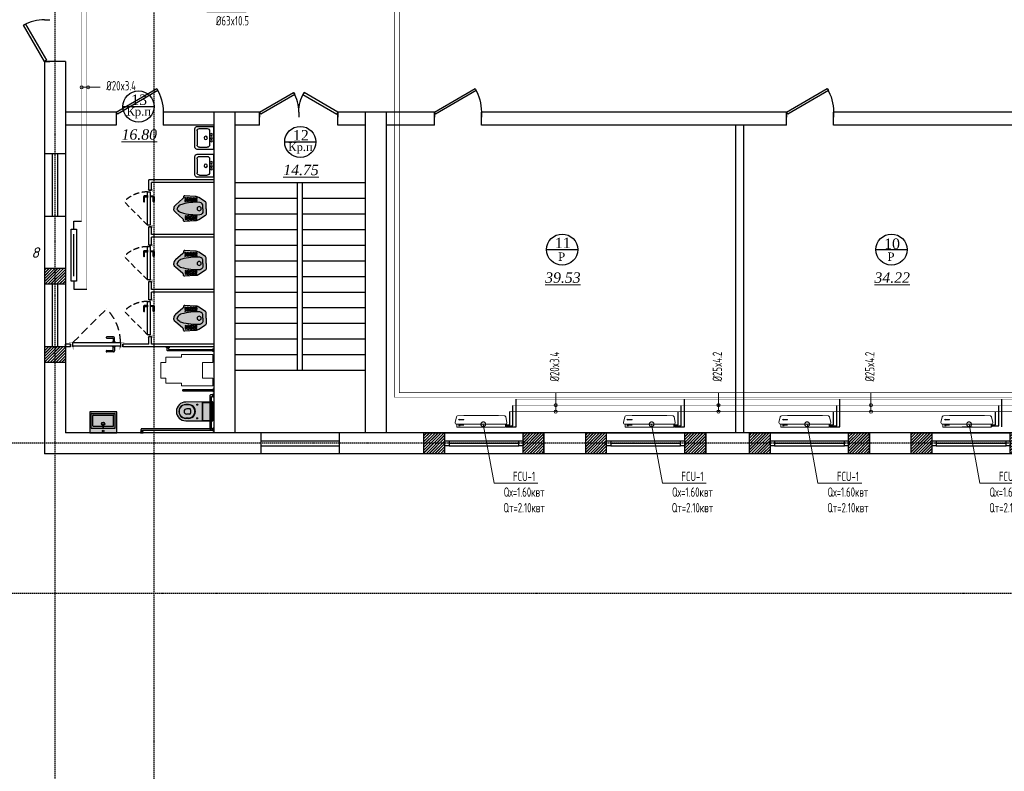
# Model space of a CAD drawing. Header units: inches. Extents: x 8001 to 766003, y -84601 to 563258.
# Tile 76 of 188: x 198656 to 217530, y 421030 to 435438. Entities that reach past the tile are written whole.
import ezdxf
from ezdxf import colors
from ezdxf.entities.mleader import LeaderData, LeaderLine
from ezdxf.math import Vec2, Vec3

# ---------------------------------------------------------------- set-up
doc = ezdxf.new("R2010")
doc.units = ezdxf.units.IN
doc.header["$MEASUREMENT"] = 0
for name, pattern in [('Beruniy Xref$0$DASHED', [19.05, 12.7, -6.35]), ('CONTINOUS', [0]), ('Dashed', [19.05, 12.7, -6.35]), ('HIDDEN', [9.525, 6.35, -3.175])]:
    doc.linetypes.add(name, pattern=pattern)
for name, color, linetype, lineweight in [('.', 7, 'Continuous', 15), ('100_FURNITURE', 15, 'Continuous', 20), ('Ov', 250, 'Continuous', 30), ('SGM-M-100-WW-DRAIN-FLOOR', 3, 'HIDDEN', 30), ('SGM-M-400-TEXT', 140, 'CONTINOUS', 20), ('SGM-M-500-11-HI-TEXT', 11, 'CONTINOUS', 20), ('SGM-M-700-5-HVAC-WS-CWS-FCU', 32, 'CONTINOUS', 30), ('SGM-M-700-6-HVAC-WS-CWR-FCU', 141, 'HIDDEN', 30), ('sloy', 8, 'Continuous', 0), ('ФАНКОЙЛЫ', 250, 'Continuous', 25)]:
    doc.layers.add(name, color=color, linetype=linetype, lineweight=lineweight)
for name, color, linetype in [('АСО-сантехника', 22, 'Continuous'), ('РАЗРЕЗ', 7, 'Continuous'), ('сан.техника', 146, 'Continuous')]:
    doc.layers.add(name, color=color, linetype=linetype)
doc.styles.add('ISOCPEUR', font='isocpeui.ttf', dxfattribs={"height": 250})
doc.styles.add('SGM_MKN', font='romans.shx', dxfattribs={"width": 0.65, "height": 100})
doc.styles.add('TIEMS', font='times.ttf')
pattern_1 = [(45, (1858980.19, 2036544.227), (-27.57716447, 27.57716447), []), (45, (1858982.19, 2036544.227), (-27.57716447, 27.57716447), [])]

# ---------------------------------------------------------------- blocks, each defined once
blk = doc.blocks.new('*U289')
at = {"color": 5}
for p, q in [((0, 0), (0, -4)), ((30, 0), (30, -4))]:
    blk.add_line(p, q, dxfattribs=at)
blk.add_lwpolyline([(0, 0), (25.98, 15), (26.86, 13.48), (0.88, -1.52)], close=True, dxfattribs=at)
blk.add_arc((0, 0), 30, 0, 30, dxfattribs=at)
blk = doc.blocks.new('*U131')
at = {"color": 5}
for p, q in [((-32, 0), (-32, 4)), ((0, 0), (0, 4))]:
    blk.add_line(p, q, dxfattribs=at)
blk.add_lwpolyline([(0, 0), (-27.71, -16), (-28.59, -14.48), (-0.88, 1.52)], close=True, dxfattribs=at)
blk.add_arc((0, 0), 32, 180, 210, dxfattribs=at)
blk = doc.blocks.new('*U290')
at = {"color": 5}
for p, q in [((0, 0), (0, -4)), ((-36, 0), (-36, -4))]:
    blk.add_line(p, q, dxfattribs=at)
blk.add_lwpolyline([(0, 0), (-31.18, 18), (-32.05, 16.48), (-0.88, -1.52)], close=True, dxfattribs=at)
blk.add_arc((0, 0), 36, 150, 180, dxfattribs=at)
blk = doc.blocks.new('wrw')
at = {"layer": '.'}
h = blk.add_hatch(dxfattribs=at)
h.set_pattern_fill('JIS_LC_8', color=32, scale=5)
h.set_pattern_definition([(45, (0, 0), (-27.57716447, 27.57716447), []), (45, (2, 0), (-27.57716447, 27.57716447), [])])
h.paths.add_polyline_path([(-1675824, -1869871), (-1676224, -1869871), (-1676224, -1870071), (-1675824, -1870071), (-1675824, -1870021)])
h.paths.add_polyline_path([(-1675824, -1870071), (-1676224, -1870071), (-1676224, -1870271), (-1675824, -1870271)])
h.paths.add_polyline_path([(-1673924, -1870071), (-1674324, -1870071), (-1674324, -1870121), (-1674324, -1870271), (-1673924, -1870271)])
h.paths.add_polyline_path([(-1673924, -1869871), (-1674324, -1869871), (-1674324, -1870071), (-1673924, -1870071)])
for p, q in [((-1676224, -1870271), (-1676224, -1869871)), ((-1675824, -1870271), (-1675824, -1869871)), ((-1674324, -1870271), (-1674324, -1869871)), ((-1673924, -1870271), (-1673924, -1869871))]:
    blk.add_line(p, q)
at = {"color": 5, "linetype": 'ByBlock', "lineweight": 25, "ltscale": 2}
for points in [[(-1675824, -1870021), (-1675744, -1870021), (-1675744, -1870121), (-1675824, -1870121)], [(-1674404, -1870021), (-1674324, -1870021), (-1674324, -1870121), (-1674404, -1870121)]]:
    blk.add_lwpolyline(points, close=True, dxfattribs=at)
at = {"color": 5}
for points in [[(-1675744, -1870021), (-1674404, -1870021)], [(-1675744, -1870071), (-1674404, -1870071)], [(-1675744, -1870121), (-1674404, -1870121)]]:
    blk.add_lwpolyline(points, dxfattribs=at)
blk = doc.blocks.new('fgdsgsfdgsdd')
at = {"layer": '.', "linetype": 'ByBlock', "lineweight": 25, "true_color": 0xffffff}
h = blk.add_hatch(color=7, dxfattribs=at)
h.dxf.hatch_style = 1
h.paths.add_polyline_path([(0, 258), (-405, 258, 0.414214), (-406, 256), (-406, -256, 0.414214), (-405, -258), (0, -258)])
at = {"layer": 'сан.техника'}
for p, q in [((-372, -226), (-372, 223)), ((-372, -226), (-372, 223)), ((-97, 229), (-366, 229)), ((-97, 229), (-366, 229)), ((-342, -195), (-342, 192)), ((-342, -195), (-342, 192)), ((-135, 198), (-336, 198)), ((-135, 198), (-336, 198)), ((-129, -195), (-129, 192)), ((-129, -195), (-129, 192)), ((-91, -226), (-91, 223)), ((-91, -226), (-91, 223)), ((-97, -232), (-366, -232)), ((-97, -232), (-366, -232)), ((-135, -201), (-336, -201)), ((-135, -201), (-336, -201))]:
    blk.add_line(p, q, dxfattribs=at)
blk.add_lwpolyline([(0, -258), (0, 258), (-405, 258, 0.414214), (-406, 256), (-406, -256, 0.414214), (-405, -258)], format="xyb", close=True, dxfattribs=at)
for centre, radius in [((-176, -2), 32), ((-176, -2), 32), ((-176, -2), 22.2), ((-176, -2), 22.2), ((-36, -2), 14.9), ((-36, -2), 14.9)]:
    blk.add_circle(centre, radius, dxfattribs=at)
for centre, start, end in [((-366, 223), 90, 180), ((-366, 223), 90, 180), ((-336, 192), 90, 180), ((-336, 192), 90, 180), ((-135, 192), 0, 90), ((-135, 192), 0, 90), ((-97, 223), 0, 90), ((-97, 223), 0, 90), ((-366, -226), 180, 270), ((-366, -226), 180, 270), ((-336, -195), 180, 270), ((-336, -195), 180, 270), ((-135, -195), 270, 0), ((-135, -195), 270, 0), ((-97, -226), 270, 0), ((-97, -226), 270, 0)]:
    blk.add_arc(centre, 5.97, start, end, dxfattribs=at)
at = {"layer": 'сан.техника', "extrusion": (2.66779e-39, -9.6997e-41, -1)}
blk.add_ellipse((-109, -2), major_axis=(0, -10.5), ratio=0.321168, dxfattribs=at)
blk.add_ellipse((-109, -2), major_axis=(0, -10.5), ratio=0.321168, dxfattribs=at)
blk = doc.blocks.new('gzgzvfzdv')
at = {"layer": '.', "linetype": 'ByBlock', "lineweight": 25, "true_color": 0xffffff}
h = blk.add_hatch(color=7, dxfattribs=at)
h.dxf.hatch_style = 1
edge = h.paths.add_edge_path()
edge.add_arc((-176, -7), 7, 90.0001, 180.3219)
edge.add_line((-183, -7), (-180, -520))
edge.add_arc((0, -520), 180, 180.0001, 360.0001)
edge.add_line((180, -520), (183, -7))
edge.add_arc((176, -7), 7, -0.3218, 90.0001)
edge.add_line((176, 0), (-176, 0))
at = {"layer": 'сан.техника'}
for p, q in [((173, -188), (173, 0)), ((-173, -188), (-173, 0)), ((-173, -206), (173, -206)), ((-163, -198), (163, -198)), ((-147, -300), (-113, -300)), ((-130, -317), (-130, -283)), ((147, -300), (113, -300)), ((130, -317), (130, -283)), ((-133, -470), (-133, -518)), ((-128, -470), (-128, -520)), ((-50, -447), (-50, -503)), ((-30, -427), (30, -427)), ((50, -447), (50, -503)), ((128, -470), (128, -520)), ((133, -470), (133, -518))]:
    blk.add_line(p, q, dxfattribs=at)
blk.add_lwpolyline([(-176, 0, 0.41586), (-183, -7), (-180, -520, 1), (180, -520), (183, -7, 0.41586), (176, 0)], format="xyb", close=True, dxfattribs=at)
for centre in [(-130, -300), (130, -300)]:
    blk.add_circle(centre, 10, dxfattribs=at)
for centre, radius, start, end in [((-163, -188), 10, 180.0001, 270.0001), ((163, -188), 10, 270.0001, 0.0001), ((0, -468), 133, 358.9853, 181.0148), ((0, -473), 128, 1.193, 178.8072), ((0, -520), 133, 178.9853, 1.0148), ((0, -522), 128, 178.946, 1.0542), ((-30, -447), 20, 90.0001, 180.0001), ((0, -503), 50, 180.0001, 270.0001), ((0, -503), 50, 270.0001, 0.0001), ((30, -447), 20, 0.0001, 90.0001)]:
    blk.add_arc(centre, radius, start, end, dxfattribs=at)
blk = doc.blocks.new('sdfhshsggfsfda')
at = {"layer": '100_FURNITURE', "color": 252, "linetype": 'Dashed', "lineweight": 0, "ltscale": 100}
blk.add_lwpolyline([(-150, -1020), (150, -1020), (150, -920), (250, -920), (250, -620), (300, -620), (300, -20), (150, -20), (150, -220), (-150, -220), (-150, -20), (-300, -20), (-300, -620), (-250, -620), (-250, -920), (-150, -920)], close=True, dxfattribs=at)
blk = doc.blocks.new('dfwsgdsfgsdfgfds')
at = {"layer": 'сан.техника'}
for points in [[(-1570, -880, -0.414214), (-1590, -900), (-1630, -900), (-1630, -870), (-1600, -870), (-1600, -20), (-1570, -20), (-1570, -880)], [(-730, -60, 0.414214), (-710, -80), (-80, -80), (-80, -50), (-700, -50), (-700, -20), (-730, -20), (-730, -60)], [(-80, -1380, 0.414214), (-60, -1400), (-20, -1400), (-20, -1370), (-50, -1370), (-50, -20), (-80, -20), (-80, -1380)]]:
    blk.add_lwpolyline(points, format="xyb", dxfattribs=at)
for points in [[(-1610, 0), (-1560, 0), (-1560, -20), (-1610, -20)], [(-790, 0), (-840, 0), (-840, -20), (-790, -20)], [(-690, 0), (-740, 0), (-740, -20), (-690, -20)], [(-40, 0), (-90, 0), (-90, -20), (-40, -20)], [(-1650, -910), (-1650, -860), (-1630, -860), (-1630, -910)], [(0, -1410), (0, -1360), (-20, -1360), (-20, -1410)]]:
    blk.add_lwpolyline(points, close=True, dxfattribs=at)
blk.add_lwpolyline([(-830, -585), (-830, -20), (-800, -20), (-800, -585, -0.414214), (-815, -600), (-815, -600, -0.414214)], format="xyb", close=True, dxfattribs=at)
blk = doc.blocks.new('asdgagasdfds')
at = {"layer": '.', "linetype": 'ByBlock', "lineweight": 25, "true_color": 0xffffff}
h = blk.add_hatch(color=7, dxfattribs=at)
h.dxf.hatch_style = 1
edge = h.paths.add_edge_path()
edge.add_line((0, 0), (0, 110))
edge.add_arc((-26, 110), 25.8, 360, 418.0286)
edge.add_line((-12, 132), (-141, 213))
edge.add_arc((-216, 93), 141, 418.0286, 448.0898)
edge.add_line((-211, 234), (-411, 247))
edge.add_arc((-413, 226), 21.7, 446.0963, 551.1037)
edge.add_arc((-460, 216), 26.9, 298.2408, 371.1037, ccw=False)
edge.add_line((-448, 193), (-587, 70))
edge.add_arc((-527, 2), 90.2, 491.3855, 541.3798)
edge.add_arc((-527, -2), 90.2, 538.6202, 588.6145)
edge.add_line((-587, -70), (-448, -193))
edge.add_arc((-460, -216), 26.9, 348.8963, 421.7592, ccw=False)
edge.add_arc((-413, -226), 21.7, 528.8963, 633.9037)
edge.add_line((-411, -247), (-211, -234))
edge.add_arc((-216, -93), 141, 271.9102, 301.9714)
edge.add_line((-141, -213), (-12, -132))
edge.add_arc((-26, -110), 25.8, 301.9714, 360)
edge.add_line((0, -110), (0, 0))
at = {"layer": 'сан.техника'}
for p, q in [((-408, 188), (-347, 219)), ((-226, 129), (-408, 214)), ((-407, 132), (-231, 216)), ((-407, 159), (-285, 216)), ((-347, 219), (-171, 132)), ((-174, 216), (-344, 131)), ((-285, 216), (-171, 158)), ((-231, 216), (-171, 190)), ((-282, 131), (-407, 188)), ((-344, 131), (-407, 159)), ((-171, 187), (-282, 131)), ((-174, 161), (-226, 129)), ((-226, -129), (-408, -214)), ((-408, -188), (-347, -219)), ((-344, -131), (-407, -159)), ((-282, -131), (-407, -188)), ((-407, -132), (-231, -216)), ((-407, -159), (-285, -216)), ((-347, -219), (-171, -132)), ((-174, -216), (-344, -131)), ((-285, -216), (-171, -158)), ((-171, -187), (-282, -131)), ((-174, -161), (-226, -129)), ((-231, -216), (-171, -190))]:
    blk.add_line(p, q, dxfattribs=at)
for points in [[(0, 0), (0, 110, 0.258751), (-12, 132), (-141, 213, 0.131924), (-211, 234), (-411, 247, 0.493186), (-434, 222, -0.329088), (-448, 193), (-587, 70, 0.221669), (-618, 0, 0.088906)], [(0, 0), (0, -110, -0.258751), (-12, -132), (-141, -213, -0.131924), (-211, -234), (-411, -247, -0.493186), (-434, -222, 0.329088), (-448, -193), (-587, -70, -0.221669), (-618, 0, -0.088906)], [(-61, 0), (-61, 47, 0.354811), (-120, 120, 0.085514), (-469, 82, 0.142911), (-539, 38, 0.179764), (-553, 0, 0.443949)], [(-61, 0), (-61, -47, -0.354811), (-120, -120, -0.085514), (-469, -82, -0.142911), (-539, -38, -0.179764), (-553, 0, -0.443949)]]:
    blk.add_lwpolyline(points, format="xyb", dxfattribs=at)
blk.add_circle((-133, 0), 39, dxfattribs=at)
blk = doc.blocks.new('*U128')
at = {"color": 0, "linetype": 'Beruniy Xref$0$DASHED'}
blk.add_line((-193.5, 2.5), (-141.9, 54.1), dxfattribs=at)
at = {"color": 0}
for p, q in [((-197, 0), (-197, -4)), ((-131, 11.3), (-141.5, 11.3)), ((-141.5, 9.3), (-132, 9.3)), ((-132.5, 2.5), (-132.5, 3.5)), ((-132.5, 3.5), (-128.5, 3.5)), ((-128.5, 2.5), (-132.5, 2.5)), ((-132, 3.6), (-132, 3.5)), ((-131.5, 8.8), (-131.5, 4.1)), ((-129.5, 4.1), (-131.5, 4.1)), ((-129.5, 4.1), (-129.5, 9.8)), ((-129, 3.5), (-129, 3.6)), ((-128.5, 3.5), (-128.5, 2.5)), ((-117, 0), (-117, -4)), ((-141.5, -9.8), (-132, -9.8)), ((-131, -11.8), (-141.5, -11.8)), ((-132.5, -3), (-132.5, -4)), ((-132.5, -4), (-128.5, -4)), ((-132, -4.1), (-132, -4)), ((-131.5, -9.3), (-131.5, -4.6)), ((-129.5, -4.6), (-131.5, -4.6)), ((-129.5, -4.6), (-129.5, -10.3)), ((-129, -4), (-129, -4.1)), ((-128.5, -4), (-128.5, -3))]:
    blk.add_line(p, q, dxfattribs=at)
at = {"color": 0, "const_width": 0.2}
for points in [[(-199.5, 0), (-199.5, 2.5), (-194.5, 2.5), (-194.5, -4), (-192.5, -4), (-192.5, -8.5)], [(-114.5, 0), (-114.5, 2.5), (-119.5, 2.5), (-119.5, -4), (-121.5, -4), (-121.5, -8.5)], [(-193.5, -5), (-193.5, -6.5), (-199.5, -6.5), (-199.5, -4)], [(-120.5, -5), (-120.5, -6.5), (-114.5, -6.5), (-114.5, -4)]]:
    blk.add_lwpolyline(points, dxfattribs=at)
at = {"color": 0}
blk.add_lwpolyline([(-193.5, -3), (-193.5, 2.5), (-120.5, 2.5), (-120.5, -3), (-193.5, -3)], dxfattribs=at)
at = {"color": 0, "linetype": 'Beruniy Xref$0$DASHED'}
blk.add_arc((-193.5, 2.5), 73, 0, 45, dxfattribs=at)
at = {"color": 0}
for centre, radius, start, end in [((-141.5, 10.3), 1, 90, 270), ((-132, 8.8), 0.5, 0, 90), ((-131.5, 3.6), 0.5, 90, 180), ((-131, 9.8), 1.5, 0, 90), ((-129.5, 3.6), 0.5, 0, 90), ((-141.5, -10.8), 1, 90, 270), ((-131.5, -4.1), 0.5, 180, 270), ((-132, -9.3), 0.5, 270, 0), ((-131, -10.3), 1.5, 270, 0), ((-129.5, -4.1), 0.5, 270, 0)]:
    blk.add_arc(centre, radius, start, end, dxfattribs=at)
blk = doc.blocks.new('*U292')
at = {"color": 0, "linetype": 'Beruniy Xref$0$DASHED'}
blk.add_line((-193.5, 2.5), (-141.9, 54.1), dxfattribs=at)
at = {"color": 0}
for p, q in [((-197, 0), (-197, -5.7)), ((-131, 11.3), (-141.5, 11.3)), ((-141.5, 9.3), (-132, 9.3)), ((-132.5, 2.5), (-132.5, 3.5)), ((-132.5, 3.5), (-128.5, 3.5)), ((-128.5, 2.5), (-132.5, 2.5)), ((-132, 3.6), (-132, 3.5)), ((-131.5, 8.8), (-131.5, 4.1)), ((-129.5, 4.1), (-131.5, 4.1)), ((-129.5, 4.1), (-129.5, 9.8)), ((-129, 3.5), (-129, 3.6)), ((-128.5, 3.5), (-128.5, 2.5)), ((-117, 0), (-117, -5.7)), ((-141.5, -9.8), (-132, -9.8)), ((-131, -11.8), (-141.5, -11.8)), ((-132.5, -3), (-132.5, -4)), ((-132.5, -4), (-128.5, -4)), ((-132, -4.1), (-132, -4)), ((-131.5, -9.3), (-131.5, -4.6)), ((-129.5, -4.6), (-131.5, -4.6)), ((-129.5, -4.6), (-129.5, -10.3)), ((-129, -4), (-129, -4.1)), ((-128.5, -4), (-128.5, -3))]:
    blk.add_line(p, q, dxfattribs=at)
at = {"color": 0, "const_width": 0.2}
for points in [[(-199.5, 0), (-199.5, 2.5), (-194.5, 2.5), (-194.5, -4), (-192.5, -4), (-192.5, -8.5)], [(-114.5, 0), (-114.5, 2.5), (-119.5, 2.5), (-119.5, -4), (-121.5, -4), (-121.5, -8.5)], [(-193.5, -5), (-193.5, -8.2), (-199.5, -8.2), (-199.5, -5.7)], [(-120.5, -5), (-120.5, -8.2), (-114.5, -8.2), (-114.5, -5.7)]]:
    blk.add_lwpolyline(points, dxfattribs=at)
at = {"color": 0}
blk.add_lwpolyline([(-193.5, -3), (-193.5, 2.5), (-120.5, 2.5), (-120.5, -3), (-193.5, -3)], dxfattribs=at)
at = {"color": 0, "linetype": 'Beruniy Xref$0$DASHED'}
blk.add_arc((-193.5, 2.5), 73, 0, 45, dxfattribs=at)
at = {"color": 0}
for centre, radius, start, end in [((-141.5, 10.3), 1, 90, 270), ((-132, 8.8), 0.5, 0, 90), ((-131.5, 3.6), 0.5, 90, 180), ((-131, 9.8), 1.5, 0, 90), ((-129.5, 3.6), 0.5, 0, 90), ((-141.5, -10.8), 1, 90, 270), ((-131.5, -4.1), 0.5, 180, 270), ((-132, -9.3), 0.5, 270, 0), ((-131, -10.3), 1.5, 270, 0), ((-129.5, -4.1), 0.5, 270, 0)]:
    blk.add_arc(centre, radius, start, end, dxfattribs=at)
blk = doc.blocks.new('АСО-умывальник 2')
at = {"layer": 'АСО-сантехника'}
for p, q in [((3164350, 85682), (3164705, 85682)), ((3164350, 85682), (3164350, 85194)), ((3164445, 85291), (3164445, 85586)), ((3164660, 85637), (3164495, 85637)), ((3164710, 85291), (3164710, 85591)), ((3164756, 85637), (3164756, 85245)), ((3164705, 85194), (3164350, 85194)), ((3164705, 85194), (3164353, 85194)), ((3164660, 85240), (3164495, 85240))]:
    blk.add_line(p, q, dxfattribs=at)
at = {"layer": 'АСО-сантехника', "extrusion": (0, 0, -1)}
for centre, major_axis, start_param, end_param in [((3164495, 85586), (-35.9, -35.9), 0.785398, 2.356194), ((3164660, 85586), (-35.9, -35.9), 2.356194, 3.809618), ((3164705, 85632), (-35.9, 35.9), 0.785398, 2.257825), ((3164400, 85502), (14.4, 14.4), 3.926991, 10.210176), ((3164400, 85438), (14.4, 14.4), 3.926991, 10.210176), ((3164400, 85367), (14.4, 14.4), 3.926991, 10.210176), ((3164526, 85439), (-25.1, 25.1), 5.497787, 11.780972), ((3164495, 85291), (35.9, 35.9), 2.356194, 3.926991), ((3164660, 85291), (35.9, -35.9), -0.785398, 0.785398), ((3164705, 85245), (35.9, -35.9), -0.785398, 0.785398)]:
    blk.add_ellipse(centre, major_axis=major_axis, ratio=1, start_param=start_param, end_param=end_param, dxfattribs=at)
blk = doc.blocks.new('sjjg')
at = {"layer": '.'}
h = blk.add_hatch(dxfattribs=at)
h.set_pattern_fill('JIS_LC_8', color=32, scale=5)
h.set_pattern_definition(pattern_1)
h.paths.add_polyline_path([(176799.4, 189005.7), (176597.8, 189005.7), (176597.8, 188705.7), (176799.4, 188705.7)])
h.paths.add_polyline_path([(176597.8, 189005.7), (176399.4, 189005.7), (176399.4, 188705.7), (176597.8, 188705.7)])
h = blk.add_hatch(dxfattribs=at)
h.set_pattern_fill('JIS_LC_8', color=32, scale=5)
h.set_pattern_definition(pattern_1)
h.paths.add_polyline_path([(176799.4, 187505.7), (176597.8, 187505.7), (176597.8, 187205.7), (176799.4, 187205.7)])
h.paths.add_polyline_path([(176597.8, 187505.7), (176399.4, 187505.7), (176399.4, 187205.7), (176597.8, 187205.7)])
at = {"color": 1, "linetype": 'Dashed', "ltscale": 2}
for p, q in [((176597.8, 230395.7), (176597.8, 174874.9)), ((178497.8, 220925.7), (178497.8, 174874.9)), ((219347.8, 185655.7), (170054.2, 185655.7)), ((248647.8, 182775.7), (170054.2, 182775.7))]:
    blk.add_line(p, q, dxfattribs=at)
for p, q in [((176399.4, 192975.7), (176399.4, 185455.7)), ((176799.4, 192975.7), (176399.4, 192975.7)), ((176799.4, 192975.7), (176799.4, 185855.7)), ((177773.6, 192005.7), (176799.4, 192005.7)), ((177773.6, 192005.7), (177773.6, 191755.7)), ((179647.8, 192005.7), (178673.6, 192005.7)), ((178673.6, 192005.7), (178673.6, 191755.7)), ((180523.6, 192005.7), (179647.8, 192005.7)), ((179647.8, 192005.7), (179647.8, 185855.7)), ((180047.8, 192005.7), (180047.8, 185855.7)), ((180523.6, 191755.7), (180523.6, 192005.7)), ((183873.6, 192005.7), (182023.6, 192005.7)), ((182023.6, 191755.7), (182023.6, 192005.7)), ((182547.8, 192005.7), (182547.8, 185855.7)), ((182947.8, 192005.7), (182947.8, 185855.7)), ((183873.6, 191755.7), (183873.6, 192005.7)), ((190623.6, 192005.7), (184773.6, 192005.7)), ((184773.6, 191755.7), (184773.6, 192005.7)), ((190623.6, 191755.7), (190623.6, 192005.7)), ((196873.6, 192005.7), (191523.6, 192005.7)), ((191523.6, 191755.7), (191523.6, 192005.7)), ((177773.6, 191755.7), (176799.4, 191755.7)), ((177773.6, 191755.7), (176799.4, 191755.7)), ((179647.8, 191755.7), (178673.6, 191755.7)), ((180523.6, 191755.7), (180047.8, 191755.7)), ((182547.8, 191755.7), (182023.6, 191755.7)), ((183873.6, 191755.7), (182947.8, 191755.7)), ((190623.6, 191755.7), (184773.6, 191755.7)), ((189647.8, 191755.7), (189647.8, 185855.7)), ((189797.8, 191755.7), (189797.8, 185855.7)), ((196873.6, 191755.7), (191523.6, 191755.7)), ((176799.4, 191205.7), (176399.4, 191205.7)), ((180047.8, 190655.7), (182547.8, 190655.7)), ((181247.8, 187055.7), (181247.8, 190655.7)), ((181347.8, 187055.7), (181347.8, 190655.7)), ((180047.8, 190355.7), (181247.8, 190355.7)), ((181347.8, 190355.7), (182547.8, 190355.7)), ((176799.4, 190005.7), (176399.4, 190005.7)), ((180047.8, 190055.7), (181247.8, 190055.7)), ((181347.8, 190055.7), (182547.8, 190055.7)), ((180047.8, 189755.7), (181247.8, 189755.7)), ((181347.8, 189755.7), (182547.8, 189755.7)), ((180047.8, 189455.7), (181247.8, 189455.7)), ((181347.8, 189455.7), (182547.8, 189455.7)), ((180047.8, 189155.7), (181247.8, 189155.7)), ((181347.8, 189155.7), (182547.8, 189155.7)), ((176799.4, 189005.7), (176399.4, 189005.7)), ((180047.8, 188855.7), (181247.8, 188855.7)), ((181347.8, 188855.7), (182547.8, 188855.7)), ((176799.4, 188705.7), (176399.4, 188705.7)), ((180047.8, 188555.7), (181247.8, 188555.7)), ((181347.8, 188555.7), (182547.8, 188555.7)), ((180047.8, 188255.7), (181247.8, 188255.7)), ((181347.8, 188255.7), (182547.8, 188255.7)), ((180047.8, 187955.7), (181247.8, 187955.7)), ((181347.8, 187955.7), (182547.8, 187955.7)), ((180047.8, 187655.7), (181247.8, 187655.7)), ((181347.8, 187655.7), (182547.8, 187655.7)), ((176799.4, 187505.7), (176399.4, 187505.7)), ((180047.8, 187355.7), (181247.8, 187355.7)), ((181347.8, 187355.7), (182547.8, 187355.7)), ((176799.4, 187205.7), (176399.4, 187205.7)), ((180047.8, 187055.7), (182547.8, 187055.7)), ((218947.8, 185855.7), (176799.4, 185855.7)), ((179647.8, 185855.7), (176799.4, 185855.7)), ((180547.8, 185855.7), (180547.8, 185455.7)), ((182047.8, 185855.7), (182047.8, 185455.7)), ((183673.6, 185455.7), (183673.6, 185855.7)), ((185973.6, 185455.7), (185973.6, 185855.7)), ((186773.6, 185455.7), (186773.6, 185855.7)), ((189073.6, 185455.7), (189073.6, 185855.7)), ((189913.6, 185455.7), (189913.6, 185855.7)), ((192213.6, 185455.7), (192213.6, 185855.7)), ((193013.6, 185455.7), (193013.6, 185855.7)), ((219347.8, 185455.7), (176399.4, 185455.7))]:
    blk.add_line(p, q)
at = {"color": 5}
for p, q in [((176549.4, 191205.7), (176549.4, 190005.7)), ((176649.4, 191205.7), (176649.4, 190005.7)), ((176549.4, 188705.7), (176549.4, 187505.7)), ((176649.4, 188705.7), (176649.4, 187505.7)), ((180547.8, 185705.7), (182047.8, 185705.7)), ((180547.8, 185705.7), (182047.8, 185705.7)), ((180547.8, 185605.7), (182047.8, 185605.7)), ((180547.8, 185605.7), (182047.8, 185605.7))]:
    blk.add_line(p, q, dxfattribs=at)
at = {"layer": 'РАЗРЕЗ', "color": 5, "linetype": 'ByBlock', "lineweight": 25, "ltscale": 2}
for p, q in [((179647.8, 190705.7), (178397.8, 190705.7)), ((179647.8, 190655.7), (178447.8, 190655.7)), ((178447.8, 190505.7), (178397.8, 190505.7)), ((178447.8, 189805.7), (178397.8, 189805.7)), ((179647.8, 189655.7), (178447.8, 189655.7)), ((179647.8, 189605.7), (178447.8, 189605.7)), ((178447.8, 189455.7), (178397.8, 189455.7)), ((178447.8, 188755.7), (178397.8, 188755.7)), ((179647.8, 188605.7), (178447.8, 188605.7)), ((179647.8, 188555.7), (178447.8, 188555.7)), ((178447.8, 188405.7), (178397.8, 188405.7)), ((178447.8, 187705.7), (178397.8, 187705.7)), ((176899.4, 187555.7), (176799.4, 187555.7)), ((176799.4, 187505.7), (176799.4, 187555.7)), ((176899.4, 187505.7), (176799.4, 187505.7)), ((176899.4, 187505.7), (176899.4, 187555.7)), ((177868.1, 187505.7), (177847.4, 187505.7)), ((178397.8, 187555.7), (177899.4, 187555.7)), ((177899.4, 187505.7), (177899.4, 187555.7)), ((179647.8, 187505.7), (177899.4, 187505.7)), ((179647.8, 187555.7), (178447.8, 187555.7))]:
    blk.add_line(p, q, dxfattribs=at)
at = {"layer": 'РАЗРЕЗ', "linetype": 'ByBlock', "lineweight": 25, "ltscale": 2}
blk.add_line((179647.8, 185855.7), (176799.4, 185855.7), dxfattribs=at)
for points in [[(177903.2, 192111.5), (178501.1, 192111.5)], [(181003.3, 191432.2), (181601.2, 191432.2)], [(186023.5, 189368.4), (186621.4, 189368.4)], [(192335.7, 189368.4), (192933.6, 189368.4)]]:
    blk.add_lwpolyline(points, dxfattribs=at)
at = {"layer": 'РАЗРЕЗ', "color": 5, "linetype": 'ByBlock', "lineweight": 25, "ltscale": 2}
for points in [[(178397.8, 190505.7), (178397.8, 190705.7)], [(178447.8, 190505.7), (178447.8, 190655.7)], [(178397.8, 189455.7), (178397.8, 189805.7)], [(178447.8, 189655.7), (178447.8, 189805.7)], [(178447.8, 189455.7), (178447.8, 189605.7)], [(178397.8, 188405.7), (178397.8, 188755.7)], [(178447.8, 188605.7), (178447.8, 188755.7)], [(178447.8, 188405.7), (178447.8, 188555.7)], [(178397.8, 187555.7), (178397.8, 187705.7)], [(178447.8, 187555.7), (178447.8, 187705.7)]]:
    blk.add_lwpolyline(points, dxfattribs=at)
at = {"layer": 'РАЗРЕЗ', "linetype": 'ByBlock', "lineweight": 25, "ltscale": 2}
for points in [[(183673.6, 185855.7), (185973.6, 185855.7), (185973.6, 185455.7), (183673.6, 185455.7)], [(186773.6, 185855.7), (189073.6, 185855.7), (189073.6, 185455.7), (186773.6, 185455.7)], [(189913.6, 185855.7), (192213.6, 185855.7), (192213.6, 185455.7), (189913.6, 185455.7)], [(193013.6, 185855.7), (195313.6, 185855.7), (195313.6, 185455.7), (193013.6, 185455.7)]]:
    blk.add_lwpolyline(points, close=True, dxfattribs=at)
for centre in [(178202.2, 192111.5), (181302.3, 191432.2), (186322.4, 189368.4), (192634.6, 189368.4)]:
    blk.add_circle(centre, 299, dxfattribs=at)
at = {"color": 5, "xscale": 25, "yscale": 25, "zscale": 25, "rotation": 270}
blk.add_blockref('*U131', (176399.4, 192975.7), dxfattribs=at)
at = {"color": 5, "yscale": 25, "zscale": 25}
for name, p, xscale in [('*U290', (177773.6, 192005.7), -25), ('*U289', (180523.6, 192005.7), 25), ('*U289', (182023.6, 192005.7), -25), ('*U290', (183873.6, 192005.7), -25), ('*U290', (190623.6, 192005.7), -25)]:
    blk.add_blockref(name, p, dxfattribs=dict(at, xscale=xscale))
at = {"color": 216, "lineweight": 30}
for name, p, xscale, yscale, zscale, rotation in [('*U292', (178397.8, 191529.4), 8.749999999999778, 8.749999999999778, 8.749999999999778, 90.00000010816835), ('*U292', (178397.8, 190479.4), 8.749999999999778, 8.749999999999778, 8.749999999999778, 90.00000010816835), ('*U292', (178397.8, 189429.4), 8.749999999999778, 8.749999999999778, 8.749999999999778, 90.00000010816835), ('*U128', (179361.9, 187555.7), 12.49999999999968, 12.49999999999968, 12.49999999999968, 1.081683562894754e-07)]:
    blk.add_blockref(name, p, dxfattribs=dict(at, xscale=xscale, yscale=yscale, zscale=zscale, rotation=rotation))
at = {"color": 1, "linetype": 'ByBlock', "xscale": -1, "rotation": 180}
for p in [(179497.8, 190153.3), (179497.8, 189103.3), (179497.8, 188053.3)]:
    blk.add_blockref('asdgagasdfds', p, dxfattribs=at)
at = {"color": 1, "linetype": 'ByBlock', "rotation": 270}
blk.add_blockref('fgdsgsfdgsdd', (177525.3, 185855.7), dxfattribs=at)
at = {"layer": 'АСО-сантехника', "xscale": 0.9, "yscale": 0.9, "zscale": 0.9, "rotation": 180}
for p in [(3027562.4, 268404.3), (3027562.4, 267870.7)]:
    blk.add_blockref('АСО-умывальник 2', p, dxfattribs=at)
at = {"layer": 'РАЗРЕЗ', "linetype": 'ByBlock', "lineweight": 25}
for p in [(1859897.2, 2055726.6), (1862997.2, 2055726.6), (1866137.2, 2055726.6), (1869237.2, 2055726.6)]:
    blk.add_blockref('wrw', p, dxfattribs=at)
at = {"layer": 'сан.техника', "rotation": 270}
for name, p in [('dfwsgdsfgsdfgfds', (179647.8, 185855.7)), ('sdfhshsggfsfda', (179647.8, 187055.7)), ('gzgzvfzdv', (179627.8, 186266.4))]:
    blk.add_blockref(name, p, dxfattribs=at)
at = {"lineweight": 0, "ltscale": 100, "attachment_point": 5, "style": 'TIEMS'}
for s, insert, char_height, width in [('\\A1;13', (178213.6, 192239.9), 200, 250.18), ('\\A1;Кр.п', (178206, 191991.3), 160, 925.177), ('\\A1;12', (181313.7, 191560.6), 200, 250.18), ('\\A1;Кр.п', (181306.1, 191312.1), 160, 925.177), ('\\A1;11', (186333.9, 189496.9), 200, 250.18), ('\\A1;10', (192646, 189479.4), 200, 250.18), ('\\A1;Р', (186313.5, 189233.1), 160, 925.177), ('\\A1;Р', (192625.7, 189233.1), 160, 925.177)]:
    blk.add_mtext(s, dxfattribs=dict(at, insert=insert, char_height=char_height, width=width))
at = {"lineweight": 0, "ltscale": 100, "char_height": 200, "attachment_point": 5, "style": 'TIEMS'}
for s, insert in [('\\A1;{\\fTimes New Roman|b0|i1|c204|p18;\\L16.80}', (178216.5, 191572.8)), ('\\A1;{\\fTimes New Roman|b0|i1|c204|p18;\\L14.75}', (181316.6, 190893.5)), ('\\A1;{\\fTimes New Roman|b0|i1|c204|p18;\\L39.53}', (186336.7, 188829.7)), ('\\A1;{\\fTimes New Roman|b0|i1|c204|p18;\\L34.22}', (192648.9, 188829.7))]:
    blk.add_mtext(s, dxfattribs=dict(at, insert=insert))
blk = doc.blocks.new('A$C177E1FB8')
at = {"layer": 'sloy'}
for p, q in [((0, 30, -97), (0, 960, -97)), ((0, 960, -97), (55, 960, -97)), ((55, 960, -97), (55, 30, -97)), ((55, 829, -57), (55, 960, -57)), ((85, 995, -57), (199, 969, -57)), ((225, 829, -57), (213, 948, -57)), ((26, 897, -487), (26, 929, -487)), ((37, 929, -127), (28, 909, -127)), ((28, 909, -127), (34, 909, -127)), ((34, 909, -127), (34, 829, -127)), ((34, 829, -127), (40, 829, -127)), ((46, 909, -127), (37, 929, -127)), ((37, 829, -127), (37, 879, -127)), ((40, 829, -127), (40, 909, -127)), ((40, 909, -127), (46, 909, -127)), ((55, 161, -57), (55, 829, -57)), ((145, 929, -327), (136, 909, -327)), ((136, 909, -327), (142, 909, -327)), ((142, 909, -327), (142, 829, -327)), ((142, 829, -327), (148, 829, -327)), ((154, 909, -327), (145, 929, -327)), ((145, 829, -327), (145, 879, -327)), ((148, 829, -327), (148, 909, -327)), ((148, 909, -327), (154, 909, -327)), ((225, 161, -57), (225, 829, -57)), ((55, 30, -97), (0, 30, -97)), ((5, 22, -97), (4, 21, -97)), ((4, 17, -97), (4, 21, -97)), ((5, 24, -97), (5, 24, -97)), ((5, 24, -97), (9, 24, -97)), ((5, 24, -97), (9, 24, -97)), ((5, 24, -97), (5, 23, -97)), ((5, 23, -97), (5, 22, -97)), ((5, 22, -97), (9, 22, -97)), ((10, 22, -97), (5, 22, -97)), ((5, 22, -97), (9, 22, -97)), ((5, 22, -97), (5, 22, -97)), ((5, 22, -97), (5, 22, -97)), ((10, 16, -97), (5, 16, -97)), ((6, 30, -97), (6, 24, -97)), ((9, 30, -97), (9, 24, -97)), ((9, 24, -97), (9, 24, -97)), ((9, 24, -97), (10, 23, -97)), ((9, 22, -97), (9, 22, -97)), ((9, 22, -97), (10, 22, -97)), ((10, 23, -97), (10, 22, -97)), ((10, 22, -97), (10, 21, -97)), ((10, 17, -97), (10, 21, -97)), ((18, 20, -97), (18, 21, -97)), ((26, 21, -97), (18, 21, -97)), ((18, 20, -97), (18, 17, -97)), ((18, 17, -97), (18, 16, -97)), ((19, 24, -97), (20, 24, -97)), ((19, 24, -97), (19, 22, -97)), ((20, 22, -97), (19, 22, -97)), ((19, 21, -97), (25, 21, -97)), ((19, 21, -97), (19, 21, -97)), ((19, 21, -97), (25, 21, -97)), ((20, 24, -97), (25, 24, -97)), ((20, 22, -97), (25, 22, -97)), ((20, 22, -97), (20, 21, -97)), ((20, 14, -97), (20, 15, -97)), ((25, 14, -97), (20, 14, -97)), ((21, 24, -97), (21, 30, -97)), ((24, 24, -97), (24, 30, -97)), ((24, 22, -97), (24, 21, -97)), ((24, 22, -97), (24, 21, -97)), ((25, 24, -97), (25, 24, -97)), ((25, 24, -97), (25, 22, -97)), ((25, 22, -97), (25, 22, -97)), ((25, 21, -97), (25, 21, -97)), ((25, 14, -97), (25, 15, -97)), ((26, 20, -97), (26, 21, -97)), ((26, 20, -97), (26, 17, -97)), ((26, 17, -97), (26, 16, -97)), ((38, 20, -97), (38, 21, -97)), ((46, 21, -97), (38, 21, -97)), ((38, 20, -97), (38, 17, -97)), ((38, 17, -97), (38, 16, -97)), ((39, 24, -97), (40, 24, -97)), ((39, 24, -97), (39, 22, -97)), ((40, 22, -97), (39, 22, -97)), ((39, 21, -97), (45, 21, -97)), ((39, 21, -97), (39, 21, -97)), ((39, 21, -97), (45, 21, -97)), ((40, 24, -97), (45, 24, -97)), ((40, 22, -97), (45, 22, -97)), ((40, 22, -97), (40, 21, -97)), ((40, 14, -97), (40, 15, -97)), ((45, 14, -97), (40, 14, -97)), ((41, 24, -97), (41, 30, -97)), ((44, 24, -97), (44, 30, -97)), ((44, 22, -97), (44, 21, -97)), ((44, 22, -97), (44, 21, -97)), ((45, 24, -97), (45, 24, -97)), ((45, 24, -97), (45, 22, -97)), ((45, 22, -97), (45, 22, -97)), ((45, 21, -97), (45, 21, -97)), ((45, 14, -97), (45, 15, -97)), ((46, 20, -97), (46, 21, -97)), ((46, 20, -97), (46, 17, -97)), ((46, 17, -97), (46, 16, -97)), ((55, 30, -57), (55, 161, -57)), ((90, 0, -57), (195, 24, -57)), ((213, 42, -57), (225, 161, -57))]:
    blk.add_line(p, q, dxfattribs=at)
for centre, radius, start, end in [((3, 16, -97), 2.03, 356.7744, 31.9602), ((12, 16, -97), 2.03, 148.0398, 183.2256), ((16, 14, -97), 3.39, 15.4472, 50.0272), ((20, 22, -97), 0.204, 0, 90), ((20, 21, -97), 0.204, 270, 0), ((25, 22, -97), 0.204, 90, 180), ((25, 21, -97), 0.204, 180, 270), ((28, 14, -97), 3.39, 129.9728, 164.5528), ((36, 14, -97), 3.39, 15.4472, 50.0272), ((40, 22, -97), 0.204, 0, 90), ((40, 21, -97), 0.204, 270, 0), ((45, 22, -97), 0.204, 90, 180), ((45, 21, -97), 0.204, 180, 270), ((48, 14, -97), 3.39, 129.9728, 164.5528)]:
    blk.add_arc(centre, radius, start, end, dxfattribs=at)
for centre, major_axis, end_param in [((85, 965, -57), (0, 30), 1.745329), ((184, 943, -57), (29.5, 5.2), 0.872665), ((85, 30, -57), (-30, 0), 1.745329), ((185, 52, -57), (10.3, -28.2), 0.872665)]:
    blk.add_ellipse(centre, major_axis=major_axis, ratio=1, start_param=0, end_param=end_param, dxfattribs=at)
blk = doc.blocks.new('_DotSmall')
at = {"color": 0, "linetype": 'ByBlock', "const_width": 0.5}
blk.add_lwpolyline([(-0.0625, 0, 1), (0.0625, 0, 1)], format="xyb", close=True, dxfattribs=at)
blk = doc.blocks.new('*U160')
at = {"color": 250, "lineweight": 30}
for p, q in [((-700, 300), (-700, 400)), ((-700, 150), (-700, 300)), ((600, 150), (600, 300)), ((-550, 150), (-700, 150)), ((450, 150), (600, 150))]:
    blk.add_line(p, q, dxfattribs=at)
at = {"lineweight": 30, "ltscale": 1000}
for p, q in [((450, 200), (-550, 200)), ((-550, 200), (-550, 100)), ((450, 100), (450, 200)), ((-550, 100), (450, 100))]:
    blk.add_line(p, q, dxfattribs=at)
at = {"ltscale": 1000}
blk.add_line((-450, 150), (350, 150), dxfattribs=at)

msp = doc.modelspace()

# ---------------------------------------------------------------- block references
msp.add_blockref('sjjg', (22732.416, 241661.909))

# ---------------------------------------------------------------- next in the draw order: linework, layer by layer
at = {"color": 4, "const_width": 10}
for points in [[(199842.275, 431573.581), (199842.275, 435986.108), (205934.058, 435986.108), (205934.058, 428286.833), (245470.955, 428286.833), (245470.955, 460584.218), (248255.435, 460584.218), (248255.435, 470310.638)], [(208049.991, 427924.453), (235594.9, 427924.453)]]:
    msp.add_lwpolyline(points, dxfattribs=at)
at = {"color": 25, "const_width": 10}
for points in [[(199942.275, 430273.581), (199942.275, 435910.993), (205837.67, 435910.993), (205837.67, 428202.413), (245603.273, 428202.413), (245603.273, 460474.692), (248414.2, 460474.692), (248414.2, 470263.043)], [(208109.991, 428043.172), (235480.384, 428043.172)]]:
    msp.add_lwpolyline(points, dxfattribs=at)
at = {"color": 3, "const_width": 10}
msp.add_lwpolyline([(208169.991, 428164.453), (235540.384, 428164.453)], dxfattribs=at)
at = {"layer": 'SGM-M-100-WW-DRAIN-FLOOR', "linetype": 'ByBlock', "ltscale": 500}
for p, q in [((208169.991, 427635.323), (208169.991, 428164.453)), ((211397.074, 427635.323), (211397.074, 428164.453)), ((214377.784, 427635.323), (214377.784, 428164.453)), ((217482.839, 427635.323), (217482.839, 428164.453)), ((207980.531, 427635.323), (208169.991, 427635.323)), ((211207.613, 427635.323), (211397.074, 427635.323)), ((214188.324, 427635.323), (214377.784, 427635.323)), ((216722.197, 427635.323), (216911.657, 427635.323))]:
    msp.add_line(p, q, dxfattribs=at)
at = {"layer": 'SGM-M-500-11-HI-TEXT', "color": 5, "ltscale": 30}
for p, q in [((200198.588, 434141.091), (199842.275, 434141.091)), ((208931.701, 428280.767), (208931.701, 427924.453)), ((212051.579, 428280.767), (212051.579, 427924.453)), ((214974.104, 428280.767), (214974.104, 427924.453))]:
    msp.add_line(p, q, dxfattribs=at)
for centre in [(199842.275, 434141.091), (199966.676, 434141.091), (208931.701, 428048.855), (212051.579, 428048.855), (214974.104, 428048.855), (208931.701, 427924.453), (212051.579, 427924.453), (214974.104, 427924.453)]:
    msp.add_circle(centre, 30, dxfattribs=at)
at = {"layer": 'SGM-M-700-5-HVAC-WS-CWS-FCU', "ltscale": 500}
for p, q in [((208109.991, 427650.328), (208109.991, 428043.172)), ((211337.074, 427650.328), (211337.074, 428043.172)), ((214317.784, 427650.328), (214317.784, 428043.172)), ((217422.839, 427650.328), (217422.839, 428043.172)), ((207982.319, 427650.328), (208109.991, 427650.328)), ((211209.401, 427650.328), (211337.074, 427650.328)), ((214190.111, 427650.328), (214317.784, 427650.328)), ((217295.166, 427650.328), (217422.839, 427650.328))]:
    msp.add_line(p, q, dxfattribs=at)
at = {"layer": 'SGM-M-700-6-HVAC-WS-CWR-FCU', "ltscale": 500}
for p, q in [((208049.991, 427670.332), (208049.991, 427924.453)), ((211277.074, 427670.332), (211277.074, 427924.453)), ((214257.784, 427670.332), (214257.784, 427924.453)), ((217362.839, 427670.332), (217362.839, 427924.453)), ((207982.319, 427670.332), (208049.991, 427670.332)), ((211209.401, 427670.332), (211277.074, 427670.332)), ((214190.111, 427670.332), (214257.784, 427670.332)), ((217295.166, 427670.332), (217362.839, 427670.332))]:
    msp.add_line(p, q, dxfattribs=at)

# ---------------------------------------------------------------- next in the draw order: block references
at = {"xscale": -1, "rotation": 269.9999999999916}
msp.add_blockref('*U160', (199542.275, 430973.581), dxfattribs=at)
at = {"layer": 'ФАНКОЙЛЫ', "color": 3, "rotation": 90.00000000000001}
for p in [(207996.766, 427628.176, 96.62), (211223.849, 427628.176, 96.62), (214204.559, 427628.176, 96.62), (217309.613, 427628.176, 96.62)]:
    msp.add_blockref('A$C177E1FB8', p, dxfattribs=at)

# ---------------------------------------------------------------- next in the draw order: texts
at = {"layer": 'Ov', "lineweight": 30, "insert": (199030.986, 430873.878), "char_height": 200, "attachment_point": 9, "style": 'ISOCPEUR'}
msp.add_mtext_dynamic_manual_height_columns('8', width=442.86618, gutter_width=1500, heights=[0], dxfattribs=at)
at = {"layer": 'SGM-M-500-11-HI-TEXT', "color": 5, "ltscale": 30, "style": 'SGM_MKN', "width": 0.65}
msp.add_text('%%C20x3.4', height=180, dxfattribs=at).set_placement((200316.263, 434081.801))
for s, p in [('%%C20x3.4', (208998.792, 428502.121)), ('%%C25x4.2', (212118.67, 428502.121)), ('%%C25x4.2', (215041.195, 428502.121))]:
    msp.add_text(s, height=180, rotation=90, dxfattribs=at).set_placement(p)

# ---------------------------------------------------------------- next in the draw order: leaders
at = {"layer": 'SGM-M-400-TEXT', "color": 5, "ltscale": 30}
ml = msp.add_multileader_mtext('Standard', dxfattribs=at)
ml.set_content('\\A1;Ст3:X1/X2\\PØ63x10.5', color=5, style='SGM_MKN')
ml.set_leader_properties(lineweight=18)
ml.set_arrow_properties(name='DOTSMALL')
ml.build(insert=Vec2(0, 0))
ml.multileader.update_dxf_attribs({"text_left_attachment_type": 6, "text_right_attachment_type": 6, "dogleg_length": 0, "arrow_head_size": 180})
ctx = ml.context
ctx.base_point, ctx.char_height, ctx.arrow_head_size, ctx.plane_origin = Vec3(202247.858, 435591.054), 180, 180, Vec3(94455.555, 569957.217)
ctx.left_attachment, ctx.right_attachment, ctx.text_align_type = 6, 6, 1
notes = []
notes.append((ctx, [(0, (1, 1, 0), (202247.858, 435591.054), (1, 0), 0, [(3, [(201870.121, 435975.684), (201988.84, 435994.093)], 0, [])])]))
ctx.mtext.insert, ctx.mtext.width, ctx.mtext.alignment, ctx.mtext.flow_direction = Vec3(202734.572, 435807.054), 1466.7327, 2, 5
at = {"layer": 'SGM-M-400-TEXT', "color": 18, "ltscale": 30, "true_color": 0x000000}
ml = msp.add_multileader_mtext('Standard', dxfattribs=at)
ml.set_content('\\A1;{\\C256;\\c0;FCU-1\\PQх=1.60квт\\PQт=2.10квт}', color=5, style='SGM_MKN')
ml.set_leader_properties(lineweight=18)
ml.set_arrow_properties(name='DOTSMALL')
ml.build(insert=Vec2(0, 0))
ml.multileader.update_dxf_attribs({"text_left_attachment_type": 6, "text_right_attachment_type": 6, "dogleg_length": 0, "arrow_head_size": 180})
ctx = ml.context
ctx.base_point, ctx.char_height, ctx.arrow_head_size, ctx.plane_origin = Vec3(207749.021, 426556.641), 180, 180, Vec3(314546.859, 569597.03)
ctx.left_attachment, ctx.right_attachment, ctx.text_align_type = 6, 6, 1
notes.append((ctx, [(0, (1, 1, 0), (207749.021, 426556.641), (1, 0), 0, [(0, [(207542.414, 427683.178)], 0, [])])]))
ctx.mtext.insert, ctx.mtext.width, ctx.mtext.defined_height, ctx.mtext.alignment, ctx.mtext.flow_direction = Vec3(208324.878, 426772.641), 830.20237, 239.92, 2, 5
ml = msp.add_multileader_mtext('Standard', dxfattribs=at)
ml.set_content('\\A1;{\\C256;\\c0;FCU-1\\PQх=1.60квт\\PQт=2.10квт}', color=5, style='SGM_MKN')
ml.set_leader_properties(lineweight=18)
ml.set_arrow_properties(name='DOTSMALL')
ml.build(insert=Vec2(0, 0))
ml.multileader.update_dxf_attribs({"text_left_attachment_type": 6, "text_right_attachment_type": 6, "dogleg_length": 0, "arrow_head_size": 180})
ctx = ml.context
ctx.base_point, ctx.char_height, ctx.arrow_head_size, ctx.plane_origin = Vec3(210976.104, 426556.641), 180, 180, Vec3(317773.942, 569597.03)
ctx.left_attachment, ctx.right_attachment, ctx.text_align_type = 6, 6, 1
notes.append((ctx, [(0, (1, 1, 0), (210976.104, 426556.641), (1, 0), 0, [(0, [(210769.497, 427683.178)], 0, [])])]))
ctx.mtext.insert, ctx.mtext.width, ctx.mtext.defined_height, ctx.mtext.alignment, ctx.mtext.flow_direction = Vec3(211551.961, 426772.641), 830.20237, 239.92, 2, 5
ml = msp.add_multileader_mtext('Standard', dxfattribs=at)
ml.set_content('\\A1;{\\C256;\\c0;FCU-1\\PQх=1.60квт\\PQт=2.10квт}', color=5, style='SGM_MKN')
ml.set_leader_properties(lineweight=18)
ml.set_arrow_properties(name='DOTSMALL')
ml.build(insert=Vec2(0, 0))
ml.multileader.update_dxf_attribs({"text_left_attachment_type": 6, "text_right_attachment_type": 6, "dogleg_length": 0, "arrow_head_size": 180})
ctx = ml.context
ctx.base_point, ctx.char_height, ctx.arrow_head_size, ctx.plane_origin = Vec3(213956.814, 426556.641), 180, 180, Vec3(320754.652, 569597.03)
ctx.left_attachment, ctx.right_attachment, ctx.text_align_type = 6, 6, 1
notes.append((ctx, [(0, (1, 1, 0), (213956.814, 426556.641), (1, 0), 0, [(0, [(213750.207, 427683.178)], 0, [])])]))
ctx.mtext.insert, ctx.mtext.width, ctx.mtext.defined_height, ctx.mtext.alignment, ctx.mtext.flow_direction = Vec3(214532.671, 426772.641), 830.20237, 239.92, 2, 5
ml = msp.add_multileader_mtext('Standard', dxfattribs=at)
ml.set_content('\\A1;{\\C256;\\c0;FCU-1\\PQх=1.60квт\\PQт=2.10квт}', color=5, style='SGM_MKN')
ml.set_leader_properties(lineweight=18)
ml.set_arrow_properties(name='DOTSMALL')
ml.build(insert=Vec2(0, 0))
ml.multileader.update_dxf_attribs({"text_left_attachment_type": 6, "text_right_attachment_type": 6, "dogleg_length": 0, "arrow_head_size": 180})
ctx = ml.context
ctx.base_point, ctx.char_height, ctx.arrow_head_size, ctx.plane_origin = Vec3(217061.868, 426556.641), 180, 180, Vec3(323859.706, 569597.03)
ctx.left_attachment, ctx.right_attachment, ctx.text_align_type = 6, 6, 1
notes.append((ctx, [(0, (1, 1, 0), (217061.868, 426556.641), (1, 0), 0, [(0, [(216855.261, 427683.178)], 0, [])])]))
ctx.mtext.insert, ctx.mtext.width, ctx.mtext.defined_height, ctx.mtext.alignment, ctx.mtext.flow_direction = Vec3(217637.726, 426772.641), 830.20237, 239.92, 2, 5
for ctx, leaders in notes:
    for number, flags, end, landing, length, lines in leaders:
        leader = LeaderData()
        leader.index, (leader.has_last_leader_line, leader.has_dogleg_vector, leader.attachment_direction) = number, flags
        leader.last_leader_point, leader.dogleg_vector, leader.dogleg_length = Vec3(end), Vec3(landing), length
        for number, points, colour, breaks in lines:
            line = LeaderLine()
            line.index, line.vertices, line.color, line.breaks = number, Vec3.list(points), colors.encode_raw_color(colour), breaks
            leader.lines.append(line)
        ctx.leaders.append(leader)

doc.saveas('drawing.dxf')
